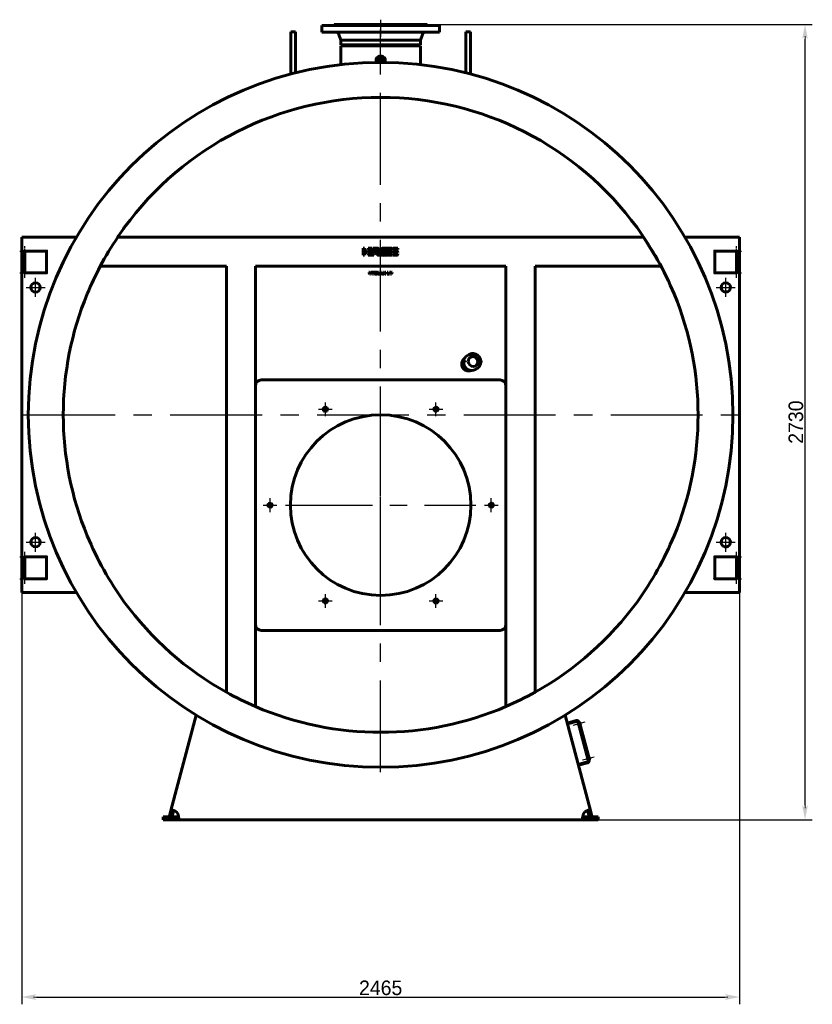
# Model space of a CAD drawing. Header units: millimetres. Extents: x 0 to 5423, y -200 to 841.
# Tile 4 of 6: x 2855 to 3127, y -200 to 138. Entities that reach past the tile are written whole.
import ezdxf

# ---------------------------------------------------------------- set-up
doc = ezdxf.new("R2010")
doc.units = ezdxf.units.MM
for name, pattern in [('CENTER_per1_scale0.019685', [1, 0.625, -0.125, 0.125, -0.125]), ('CENTER_per1_scale0.029528', [1.5, 0.9375, -0.1875, 0.1875, -0.1875]), ('CENTER_per1_scale0.163386', [8.3, 5.1875, -1.0375, 1.0375, -1.0375]), ('CENTER_per1_scale0.272441', [13.84, 8.65, -1.73, 1.73, -1.73]), ('CENTER_per1_scale0.452756', [23, 14.375, -2.875, 2.875, -2.875]), ('CENTER_per1_scale0.629921', [32, 20, -4, 4, -4]), ('CENTER_per30_scale0.992454', [50.416667, 31.510417, -6.302083, 6.302083, -6.302083]), ('CENTER_per3_scale0.679655', [34.526495, 21.579059, -4.315812, 4.315812, -4.315812]), ('CENTER_perd_scale0.938825', [47.692308, 29.807692, -5.961538, 5.961538, -5.961538])]:
    doc.linetypes.add(name, pattern=pattern)
doc.styles.add('TextStyle_1', font='T-FLEX Type A.TTF', dxfattribs={"height": 5})
doc.dimstyles.new('DIM_ST_2', dxfattribs={"dimtxt": 5, "dimasz": 5, "dimexe": 2.5, "dimexo": 0, "dimtad": 1, "dimlfac": 10, "dimrnd": 0.01, "dimdsep": 46, "dimtxsty": 'TextStyle_1', "dimblk": 'Arrow_3_C7_Status', "dimcen": 0.09, "dimclrd": 7, "dimclre": 7, "dimclrt": 7, "dimazin": 0, "dimtfac": 1, "dimtdec": 0, "dimtmove": 0, "dimatfit": 0, "dimldrblk": 'NONE', "dimfxl": 1, "dimtvp": 1, "dimtolj": 1, "dimarcsym": 0})

# ---------------------------------------------------------------- blocks, each defined once
blk = doc.blocks.new('Arrow_3_C7_Status')
at = {"color": 7, "linetype": 'Continuous', "lineweight": 0}
blk.add_line((-1, 0), (-0.8, 0), dxfattribs=at)
at = {"color": 7}
blk.add_solid([(-1, -0.2), (0, 0), (-0.8, 0), (-1, 0.2)], dxfattribs=at)
blk = doc.blocks.new('*D9')
at = {"color": 7, "lineweight": -2}
for p, q in [((-123.25, -56.1), (-123.25, -199.88)), ((123.25, -56.1), (123.25, -199.88)), ((-118.25, -197.38), (118.25, -197.38))]:
    blk.add_line(p, q, dxfattribs=at)
at = {"layer": 'Defpoints', "color": 0}
for p in [(-123.25, -56.1), (123.25, -56.1), (123.25, -197.38)]:
    blk.add_point(p, dxfattribs=at)
at = {"color": 7, "lineweight": -2, "xscale": 5, "yscale": 5, "zscale": 5}
for p, rotation in [((-123.25, -197.38), 180), ((123.25, -197.38), 360)]:
    blk.add_blockref('Arrow_3_C7_Status', p, dxfattribs=dict(at, rotation=rotation))
at = {"color": 7, "insert": (0, -194.25), "char_height": 5, "attachment_point": 5, "style": 'TextStyle_1'}
blk.add_mtext('\\A1;2465{\\H0.5x;\\S^ ;}', dxfattribs=at)
blk = doc.blocks.new('_None')
blk = doc.blocks.new('*D10')
at = {"color": 7, "lineweight": -2}
for p, q in [((16, 136.5), (148.24, 136.5)), ((145.74, -131.5), (145.74, 131.5)), ((69.65, -136.5), (148.24, -136.5))]:
    blk.add_line(p, q, dxfattribs=at)
at = {"layer": 'Defpoints', "color": 0}
for p in [(16, 136.5), (145.74, 136.5), (69.65, -136.5)]:
    blk.add_point(p, dxfattribs=at)
at = {"color": 7, "lineweight": -2, "xscale": 5, "yscale": 5, "zscale": 5}
for p, rotation in [((145.74, 136.5), 89.99999999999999), ((145.74, -136.5), 270)]:
    blk.add_blockref('Arrow_3_C7_Status', p, dxfattribs=dict(at, rotation=rotation))
at = {"color": 7, "insert": (142.61, 0), "char_height": 5, "attachment_point": 5, "rotation": 90, "style": 'TextStyle_1'}
blk.add_mtext('\\A1;2730{\\H0.5x;\\S^ ;}', dxfattribs=at)
blk = doc.blocks.new('Проекция_2')
at = {"color": 7, "linetype": 'Continuous', "lineweight": 60}
for p, q in [((0, 136.2), (-20.25, 136.2)), ((-20.25, 136.2), (-20.25, 133.9)), ((0, 136.5), (-16, 136.5)), ((-16, 136.5), (-16, 136.35)), ((0, 136.5), (16, 136.5)), ((20.25, 136.2), (0, 136.2)), ((16, 136.35), (16, 136.5)), ((20.25, 133.9), (20.25, 136.2)), ((-29.2, 134.016), (-30.8, 134.016)), ((-30.8, 128.3766), (-30.8, 134.016)), ((-29.2, 128.3766), (-29.2, 134.016)), ((0, 133.9), (-20.25, 133.9)), ((-14.3237, 133.0856), (-13.65, 131.1)), ((20.25, 133.9), (0, 133.9)), ((13.65, 131.1), (14.3237, 133.0856)), ((30.8, 134.016), (29.2, 134.016)), ((29.2, 128.3766), (29.2, 134.016)), ((30.8, 128.3766), (30.8, 134.016)), ((-13.65, 131.1), (-13.65, 129.5)), ((0, 131.1), (-13.65, 131.1)), ((0, 129.5), (-13.65, 129.5)), ((-13.65, 122.7276), (-13.65, 129.2)), ((-13.65, 129.2), (13.65, 129.2)), ((-4.445, 129.5), (-4.445, 129.2)), ((0, 131.1), (13.65, 131.1)), ((0, 129.5), (13.65, 129.5)), ((4.445, 129.2), (4.445, 129.5)), ((13.65, 129.5), (13.65, 131.1)), ((13.65, 122.7276), (13.65, 129.2)), ((-30.8, 119.5144), (-30.8, 128.3766)), ((-29.2, 119.9238), (-29.2, 128.3766)), ((29.2, 119.9238), (29.2, 128.3766)), ((30.8, 119.5144), (30.8, 128.3766)), ((-1.59, 124.2609), (-1.59, 123.4896)), ((1.59, 123.4896), (1.59, 124.2609)), ((-123.25, 63.5), (-104.4988, 63.5)), ((-123.25, 63.5), (-123.25, 61.1)), ((-123.25, 61.1), (-123.25, -56.1)), ((-90.314, 63.5), (90.2914, 63.5)), ((96.3, 53.5), (90.2914, 63.5)), ((104.4988, 63.5), (123.25, 63.5)), ((123.25, 61.1), (123.25, 63.5)), ((123.25, -56.1), (123.25, 61.1)), ((-122.25, 51.25), (-122.25, 58.75)), ((-122.25, 58.75), (-114.75, 58.75)), ((-114.75, 58.75), (-114.75, 51.25)), ((-6.0506, 59.7684), (-5.5499, 59.7667)), ((-6.0506, 57.268), (-6.0506, 59.7684)), ((-5.5499, 59.7667), (-5.5499, 58.7686)), ((-5.5499, 58.7686), (-4.5623, 58.7686)), ((-4.5623, 58.2686), (-5.5499, 58.2686)), ((-5.5499, 58.2686), (-5.5499, 57.268)), ((-4.5623, 58.7686), (-4.5623, 58.2686)), ((-4.252, 58.2686), (-4.252, 58.7679)), ((-4.252, 58.7679), (-2.3674, 58.7679)), ((-2.3687, 58.2686), (-4.252, 58.2686)), ((-4.252, 57.2684), (-4.252, 57.7677)), ((-4.252, 57.7677), (-2.3674, 57.7677)), ((-4.2519, 59.7681), (-2.9407, 59.7681)), ((-4.2519, 59.2688), (-4.2519, 59.7681)), ((-2.5253, 59.2774), (-4.2519, 59.2688)), ((-2.9407, 59.7681), (-2.5253, 59.2774)), ((-2.1776, 59.281), (-2.59, 59.7681)), ((-2.59, 59.7681), (-1.3314, 59.7681)), ((-2.3674, 58.7679), (-2.3687, 58.2686)), ((-2.3674, 57.7677), (-2.3687, 57.2684)), ((-1.2347, 59.281), (-2.1776, 59.281)), ((-1.2347, 59.2805), (-1.2347, 59.281)), ((-0.7996, 58.1129), (-1.1349, 58.509)), ((1.1565, 59.7638), (1.7198, 59.7638)), ((2.1098, 57.7651), (3.8218, 57.7651)), ((2.3001, 58.2598), (2.4891, 58.7606)), ((3.8205, 58.2598), (2.3001, 58.2598)), ((2.4891, 58.7606), (3.8218, 58.7606)), ((3.8218, 59.263), (2.6793, 59.263)), ((2.8748, 59.7637), (3.8218, 59.7637)), ((3.8218, 58.7606), (3.8205, 58.2598)), ((3.8218, 57.7651), (3.8205, 57.2644)), ((3.8218, 59.7637), (3.8218, 59.263)), ((4.0566, 57.2644), (4.0566, 57.7651)), ((4.0566, 57.7651), (5.9276, 57.7651)), ((4.0773, 58.7679), (4.7352, 58.7679)), ((5.9494, 59.263), (4.0785, 59.263)), ((4.6891, 59.7631), (5.9494, 59.7631)), ((5.2541, 58.2604), (4.6891, 58.2604)), ((4.7352, 58.7679), (4.7519, 58.767)), ((4.7519, 58.767), (5.3169, 58.767)), ((5.2648, 58.2598), (5.2541, 58.2604)), ((5.9286, 58.2598), (5.2648, 58.2598)), ((5.9494, 59.7631), (5.9494, 59.263)), ((114.75, 58.75), (122.25, 58.75)), ((114.75, 51.25), (114.75, 58.75)), ((122.25, 58.75), (122.25, 51.25)), ((-5.5499, 57.268), (-6.0506, 57.268)), ((-2.3687, 57.2684), (-4.252, 57.2684)), ((3.8205, 57.2644), (1.9373, 57.2644)), ((5.3169, 57.2644), (4.0566, 57.2644)), ((-114.75, 51.25), (-122.25, 51.25)), ((-96.3, 53.5), (-53, 53.5)), ((-53, -92.747), (-53, 53.5)), ((-43, -97.6599), (-43, 53.5)), ((-43, 53.5), (43, 53.5)), ((-3.7284, 50.8069), (-4.0187, 51.4961)), ((-4.0187, 51.4961), (-3.778, 51.4961)), ((-3.778, 51.4961), (-3.6426, 51.1603)), ((-3.4784, 50.8069), (-3.7284, 50.8069)), ((-3.6426, 51.1603), (-3.6235, 51.1097)), ((-3.6235, 51.1097), (-3.6003, 51.0425)), ((-3.6003, 51.0425), (-3.5822, 51.0978)), ((-3.5822, 51.0978), (-3.56, 51.1593)), ((-3.56, 51.1593), (-3.4257, 51.4961)), ((-3.1849, 51.4961), (-3.4784, 50.8069)), ((-3.4257, 51.4961), (-3.1849, 51.4961)), ((-3.0775, 51.4961), (-2.8554, 51.4961)), ((-3.0775, 50.8069), (-3.0775, 51.4961)), ((-2.8554, 50.8069), (-3.0775, 50.8069)), ((-2.8554, 51.4961), (-2.8554, 50.8069)), ((-2.7293, 51.3153), (-2.7293, 51.4961)), ((-2.7293, 51.4961), (-2.0205, 51.4961)), ((-2.4886, 51.3153), (-2.7293, 51.3153)), ((-2.4886, 50.8069), (-2.4886, 51.3153)), ((-2.2592, 50.8069), (-2.4886, 50.8069)), ((-2.0205, 51.3153), (-2.2592, 51.3153)), ((-2.2592, 51.3153), (-2.2592, 50.8069)), ((-2.0205, 51.4961), (-2.0205, 51.3153)), ((-0.9977, 51.4961), (-0.6898, 51.4961)), ((-0.9977, 50.8069), (-0.9977, 51.4961)), ((-0.7859, 50.8069), (-0.9977, 50.8069)), ((-0.7921, 51.2564), (-0.7869, 51.1562)), ((-0.7662, 51.1603), (-0.7921, 51.2564)), ((-0.7869, 51.1562), (-0.7859, 50.8069)), ((-0.6495, 50.8069), (-0.7662, 51.1603)), ((-0.6898, 51.4961), (-0.5834, 51.1634)), ((-0.4842, 50.8069), (-0.6495, 50.8069)), ((-0.5482, 51.1624), (-0.446, 51.4961)), ((-0.3705, 51.1603), (-0.4842, 50.8069)), ((-0.446, 51.4961), (-0.136, 51.4961)), ((-0.3426, 51.2585), (-0.3705, 51.1603)), ((-0.3488, 51.1572), (-0.3426, 51.2585)), ((-0.3488, 50.8069), (-0.3488, 51.1572)), ((-0.136, 50.8069), (-0.3488, 50.8069)), ((-0.136, 51.4961), (-0.136, 50.8069)), ((-0.0347, 50.807), (0.2917, 51.4961)), ((0.2142, 50.807), (-0.0347, 50.807)), ((0.269, 50.933), (0.2142, 50.807)), ((0.5841, 50.933), (0.269, 50.933)), ((0.2917, 51.4961), (0.5676, 51.4961)), ((0.3362, 51.0911), (0.4271, 51.3153)), ((0.518, 51.0911), (0.3362, 51.0911)), ((0.4271, 51.3153), (0.518, 51.0911)), ((0.5676, 51.4961), (0.8941, 50.807)), ((0.643, 50.807), (0.5841, 50.933)), ((0.8941, 50.807), (0.643, 50.807)), ((0.9251, 50.8069), (1.204, 51.1686)), ((1.2019, 50.8069), (0.9251, 50.8069)), ((0.9592, 51.4961), (1.2392, 51.4961)), ((1.204, 51.1686), (0.9592, 51.4961)), ((1.36, 51.027), (1.2019, 50.8069)), ((1.2392, 51.4961), (1.36, 51.307)), ((1.36, 51.307), (1.4892, 51.4961)), ((1.5243, 50.8069), (1.36, 51.027)), ((1.4892, 51.4961), (1.7671, 51.4961)), ((1.7671, 51.4961), (1.515, 51.1686)), ((1.515, 51.1686), (1.794, 50.8069)), ((1.794, 50.8069), (1.5243, 50.8069)), ((2.2517, 50.8069), (2.2517, 51.4961)), ((2.2517, 51.4961), (2.4738, 51.4961)), ((2.7962, 50.8069), (2.2517, 50.8069)), ((2.4738, 51.4961), (2.4738, 50.9774)), ((2.4738, 50.9774), (2.7962, 50.9774)), ((2.7962, 50.9774), (2.7962, 50.8069)), ((2.9966, 50.8069), (2.8292, 51.4961)), ((2.8292, 51.4961), (3.0679, 51.4961)), ((3.2642, 50.8069), (2.9966, 50.8069)), ((3.0679, 51.4961), (3.1289, 51.1686)), ((3.1289, 51.1686), (3.1402, 51.1024)), ((3.1402, 51.1024), (3.1485, 51.0435)), ((3.1485, 51.0435), (3.1567, 51.0931)), ((3.1567, 51.0931), (3.1671, 51.1458)), ((3.1671, 51.1458), (3.2508, 51.4961)), ((3.2508, 51.4961), (3.5028, 51.4961)), ((3.3448, 51.1148), (3.2642, 50.8069)), ((3.3727, 51.2678), (3.3629, 51.1908)), ((3.3845, 51.1913), (3.3727, 51.2678)), ((3.4812, 50.8069), (3.4026, 51.1169)), ((3.7467, 50.8069), (3.4812, 50.8069)), ((3.5028, 51.4961), (3.5452, 51.3008)), ((3.5969, 51.0466), (3.6093, 51.1324)), ((3.6093, 51.1324), (3.6764, 51.4961)), ((3.6764, 51.4961), (3.913, 51.4961)), ((3.913, 51.4961), (3.7467, 50.8069)), ((43, -97.6599), (43, 53.5)), ((53.028, -92.7315), (53.028, 53.5)), ((53.028, 53.5), (96.3, 53.5)), ((122.25, 51.25), (114.75, 51.25)), ((28.8844, 20.9679), (28.35, 20.6593)), ((28.434, 20.3282), (28.3855, 20.3254)), ((28.9721, 20.9753), (28.9089, 20.9746)), ((28.9199, 20.634), (28.975, 20.6406)), ((29.0065, 20.9325), (29.0071, 20.817)), ((29.0071, 20.817), (29.0125, 20.7014)), ((29.0401, 20.8219), (29.0454, 20.7074)), ((30.3374, 23.1908), (29.7771, 22.8672)), ((34.3948, 20.5664), (34.4887, 20.6206)), ((34.4062, 20.9134), (34.4116, 20.7979)), ((34.4585, 20.955), (34.4099, 20.956)), ((34.462, 20.6144), (34.4198, 20.6213)), ((32.5271, 18.1041), (33.0874, 18.4276)), ((-41, 14.5), (41, 14.5)), ((-122.25, -46.25), (-114.75, -46.25)), ((-122.25, -53.75), (-122.25, -46.25)), ((-114.75, -46.25), (-114.75, -53.75)), ((114.75, -46.25), (122.25, -46.25)), ((114.75, -53.75), (114.75, -46.25)), ((122.25, -46.25), (122.25, -53.75)), ((-114.75, -53.75), (-122.25, -53.75)), ((122.25, -53.75), (114.75, -53.75)), ((-123.25, -56.1), (-123.25, -58.5)), ((123.25, -58.5), (123.25, -56.1)), ((-104.4988, -58.5), (-123.25, -58.5)), ((123.25, -58.5), (104.4988, -58.5)), ((41, -71.5), (-41, -71.5)), ((-72.0831, -133.3355), (-63.315, -100.6126)), ((63.315, -100.6126), (72.0831, -133.3355)), ((67.1302, -102.4871), (64.0392, -103.3153)), ((67.2078, -102.7769), (64.1168, -103.6051)), ((67.9082, -103.4588), (67.6184, -103.5365)), ((67.6184, -103.5365), (67.7012, -103.8456)), ((67.991, -103.7679), (67.7012, -103.8456)), ((71.2884, -116.0738), (67.8202, -103.1304)), ((68.1358, -103.1494), (68.11, -103.0528)), ((68.1358, -103.1494), (68.329, -103.0976)), ((71.7454, -115.8478), (68.329, -103.0976)), ((68.3774, -103.1623), (68.3484, -103.1701)), ((68.4509, -103.2047), (68.5881, -103.7167)), ((68.5456, -103.7901), (68.5167, -103.7979)), ((67.8438, -117.5144), (70.9348, -116.6862)), ((67.9215, -117.8042), (71.0124, -116.976)), ((71.1175, -115.4363), (70.8278, -115.514)), ((70.8278, -115.514), (70.9106, -115.8231)), ((71.2004, -115.7454), (70.9106, -115.8231)), ((71.7454, -115.8478), (71.5522, -115.8996)), ((71.5781, -115.9962), (71.5522, -115.8996)), ((71.5868, -115.1398), (71.5578, -115.1475)), ((71.6603, -115.1822), (71.7974, -115.6941)), ((71.755, -115.7676), (71.726, -115.7754)), ((-72.5678, -135.1446), (-72.0831, -133.3355)), ((-71.6019, -135.4034), (-72.5678, -135.1446)), ((-71.1172, -133.5943), (-72.0831, -133.3355)), ((-71.6019, -135.4034), (-71.1172, -133.5943)), ((71.1172, -133.5943), (72.0831, -133.3355)), ((71.1172, -133.5943), (71.6019, -135.4034)), ((71.6019, -135.4034), (72.5678, -135.1446)), ((72.0831, -133.3355), (72.5678, -135.1446)), ((-74.65, -136.5), (-74.65, -135.5)), ((-74.65, -135.5), (-71.5278, -135.5)), ((-74.65, -136.5), (-71.5278, -136.5)), ((-71.5278, -135.5), (-69.6549, -135.5)), ((-71.5278, -135.5), (-71.5278, -136.5)), ((-71.5278, -136.5), (-69.6549, -136.5)), ((-69.6549, -135.5), (-69.6549, -136.5)), ((69.6549, -136.5), (-69.6549, -136.5)), ((69.6549, -135.5), (71.5278, -135.5)), ((69.6549, -135.5), (69.6549, -136.5)), ((69.6549, -136.5), (71.5278, -136.5)), ((71.5278, -135.5), (71.5278, -136.5)), ((74.65, -135.5), (71.5278, -135.5)), ((74.65, -136.5), (71.5278, -136.5)), ((74.65, -135.5), (74.65, -136.5))]:
    blk.add_line(p, q, dxfattribs=at)
at = {"color": 7, "linetype": 'CENTER_per1_scale0.029528', "lineweight": 25}
blk.add_line((0, 138.1667), (0, 134.6833), dxfattribs=at)
at = {"color": 7, "linetype": 'CENTER_per1_scale0.452756', "lineweight": 25}
blk.add_line((0, 137.8667), (0, 132.2333), dxfattribs=at)
at = {"color": 7, "linetype": 'CENTER_per3_scale0.679655', "lineweight": 25}
blk.add_line((0, 121.0609), (0, 134.7522), dxfattribs=at)
at = {"color": 7, "linetype": 'CENTER_per30_scale0.992454', "lineweight": 25}
for p, q in [((0, -120.1667), (0, 125.1667)), ((-122.6667, 2.5), (122.6667, 2.5))]:
    blk.add_line(p, q, dxfattribs=at)
at = {"color": 7, "linetype": 'CENTER_per1_scale0.019685', "lineweight": 25}
for p, q in [((-123.9667, 58.75), (-120.5333, 58.75)), ((-122.25, 57.0333), (-122.25, 60.4667)), ((120.5333, 58.75), (123.9667, 58.75)), ((122.25, 57.0333), (122.25, 60.4667)), ((-123.9667, 51.25), (-120.5333, 51.25)), ((-122.25, 49.5333), (-122.25, 52.9667)), ((120.5333, 51.25), (123.9667, 51.25)), ((122.25, 49.5333), (122.25, 52.9667)), ((-123.9667, -46.25), (-120.5333, -46.25)), ((-122.25, -47.9667), (-122.25, -44.5333)), ((120.5333, -46.25), (123.9667, -46.25)), ((122.25, -47.9667), (122.25, -44.5333)), ((-123.9667, -53.75), (-120.5333, -53.75)), ((-122.25, -55.4667), (-122.25, -52.0333)), ((120.5333, -53.75), (123.9667, -53.75)), ((122.25, -55.4667), (122.25, -52.0333))]:
    blk.add_line(p, q, dxfattribs=at)
at = {"color": 7, "linetype": 'CENTER_per1_scale0.629921', "lineweight": 25}
for p, q in [((-118.5, 42.9833), (-118.5, 49.5167)), ((118.5, 42.9833), (118.5, 49.5167)), ((-121.7667, 46.25), (-115.2333, 46.25)), ((115.2333, 46.25), (121.7667, 46.25)), ((-118.5, -44.5167), (-118.5, -37.9833)), ((118.5, -44.5167), (118.5, -37.9833)), ((-121.7667, -41.25), (-115.2333, -41.25)), ((115.2333, -41.25), (121.7667, -41.25))]:
    blk.add_line(p, q, dxfattribs=at)
at = {"color": 7, "linetype": 'CENTER_per1_scale0.272441', "lineweight": 25}
for p, q in [((-19, 2.0503), (-19, 6.7676)), ((19, 2.0503), (19, 6.7676)), ((-21.3587, 4.409), (-16.6413, 4.409)), ((16.6413, 4.409), (21.3587, 4.409)), ((-38, -30.8587), (-38, -26.1413)), ((38, -30.8587), (38, -26.1413)), ((-40.3587, -28.5), (-35.6413, -28.5)), ((35.6413, -28.5), (40.3587, -28.5)), ((-19, -63.7676), (-19, -59.0503)), ((19, -63.7676), (19, -59.0503)), ((-21.3587, -61.409), (-16.6413, -61.409)), ((16.6413, -61.409), (21.3587, -61.409))]:
    blk.add_line(p, q, dxfattribs=at)
at = {"color": 7, "linetype": 'CENTER_perd_scale0.938825', "lineweight": 25}
for p, q in [((0, -61.1667), (0, 4.1667)), ((-32.6667, -28.5), (32.6667, -28.5))]:
    blk.add_line(p, q, dxfattribs=at)
at = {"color": 7, "linetype": 'CENTER_per1_scale0.163386', "lineweight": 25}
for p, q in [((70.0714, -103.0449), (66.0499, -104.1224)), ((73.2808, -115.0223), (69.2593, -116.0999))]:
    blk.add_line(p, q, dxfattribs=at)
at = {"color": 7, "lineweight": 60, "flags": 128}
for points in [[(-1.8511, 58.3654), (-1.8634, 58.3771), (-1.8736, 58.3905), (-1.8791, 58.4055), (-1.8793, 58.4137), (-1.8774, 58.4224)], [(-1.8774, 58.4224), (-1.8723, 58.4325), (-1.8658, 58.439), (-1.858, 58.4427), (-1.8494, 58.4443), (-1.8307, 58.4436), (-1.8125, 58.4424)], [(-1.3314, 59.7681), (-1.2541, 59.7664), (-1.1803, 59.7613), (-1.1098, 59.7528), (-1.0427, 59.7413), (-0.9789, 59.7266), (-0.9184, 59.709), (-0.8612, 59.6886), (-0.8074, 59.6655), (-0.7407, 59.6306), (-0.6798, 59.5913), (-0.6247, 59.5479), (-0.5754, 59.5006), (-0.5317, 59.4497), (-0.4938, 59.3955), (-0.4615, 59.3382), (-0.4348, 59.2782), (-0.4137, 59.2155), (-0.3982, 59.1506), (-0.3881, 59.0837), (-0.3836, 59.0151), (-0.3846, 58.9449), (-0.3909, 58.8735), (-0.4027, 58.8012), (-0.4198, 58.7282), (-0.4422, 58.6547), (-0.47, 58.581)], [(-1.3267, 58.4433), (-1.3023, 58.4448), (-1.2795, 58.4433), (-1.2584, 58.4389), (-1.2389, 58.4314), (-1.221, 58.4205), (-1.2046, 58.4063), (-1.1897, 58.3884), (-1.1764, 58.3669)], [(-1.1349, 58.509), (-1.1142, 58.5353), (-1.0905, 58.5662), (-1.0649, 58.6008), (-1.0383, 58.6383), (-1.0117, 58.678), (-0.9859, 58.719), (-0.9644, 58.7563), (-0.945, 58.7933), (-0.9285, 58.8295), (-0.9157, 58.8643), (-0.9071, 58.897), (-0.9038, 58.9222), (-0.9043, 58.9453)], [(-0.1342, 57.3156), (-0.1525, 57.337), (-0.1749, 57.3624), (-0.2005, 57.3911), (-0.2287, 57.4225), (-0.2586, 57.456), (-0.2895, 57.4909), (-0.3207, 57.5267), (-0.3513, 57.5628), (-0.3806, 57.5984), (-0.4078, 57.6329), (-0.4322, 57.6658), (-0.4531, 57.6964), (-0.4696, 57.7242), (-0.481, 57.7483), (-0.4845, 57.7589), (-0.4865, 57.7683), (-0.4868, 57.7766), (-0.4854, 57.7836)], [(0.0541, 59.183), (0.093, 59.2648), (0.1367, 59.3405), (0.1851, 59.4102), (0.2382, 59.4739), (0.2959, 59.5315), (0.3583, 59.583), (0.4253, 59.6283), (0.4969, 59.6675), (0.5731, 59.7005), (0.6539, 59.7272), (0.7392, 59.7477), (0.8291, 59.7618)], [(0.8291, 59.7618), (0.858, 59.7642), (0.88, 59.7635), (0.8957, 59.7593), (0.9013, 59.7558), (0.9054, 59.7513), (0.9083, 59.7458), (0.9098, 59.7392), (0.9092, 59.7228), (0.904, 59.7017), (0.8948, 59.6756)], [(1.0947, 59.7283), (1.0991, 59.7383), (1.1048, 59.7464), (1.1117, 59.7526), (1.1196, 59.7572), (1.1374, 59.7624), (1.1565, 59.7638)], [(1.7198, 59.7638), (1.7354, 59.7628), (1.7467, 59.7599), (1.7543, 59.7551), (1.7568, 59.7521), (1.7585, 59.7486), (1.7598, 59.7404), (1.7586, 59.7307), (1.7555, 59.7194), (1.7508, 59.7067)], [(1.9367, 59.7238), (1.9411, 59.7341), (1.947, 59.7425), (1.9542, 59.7494), (1.9623, 59.7548), (1.9806, 59.7615), (1.9999, 59.7638)], [(2.5601, 59.7638), (2.5758, 59.7627), (2.5873, 59.7594), (2.5952, 59.7539), (2.5978, 59.7505), (2.5997, 59.7466), (2.6013, 59.7375), (2.6004, 59.727), (2.5928, 59.7022)], [(4.6891, 58.2604), (4.6261, 58.2624), (4.5664, 58.2684), (4.51, 58.2784), (4.4569, 58.2923), (4.4071, 58.3103), (4.3606, 58.3322), (4.3173, 58.358), (4.2774, 58.3878), (4.2408, 58.4216), (4.2075, 58.4593), (4.1775, 58.5009), (4.1508, 58.5465), (4.1274, 58.596), (4.1074, 58.6494), (4.0907, 58.7067), (4.0773, 58.7679)], [(4.0785, 59.263), (4.0921, 59.3233), (4.1091, 59.3798), (4.1293, 59.4324), (4.1528, 59.4812), (4.1796, 59.5261), (4.2096, 59.5671), (4.2429, 59.6043), (4.2795, 59.6375), (4.3193, 59.6669), (4.3624, 59.6924), (4.4088, 59.714), (4.4584, 59.7316), (4.5112, 59.7454), (4.5673, 59.7552), (4.6266, 59.7611), (4.6891, 59.7631)], [(5.3169, 58.767), (5.3798, 58.765), (5.4395, 58.759), (5.4959, 58.7491), (5.549, 58.7351), (5.5988, 58.7172), (5.6453, 58.6953), (5.6885, 58.6695), (5.7285, 58.6397), (5.7651, 58.6059), (5.7984, 58.5682), (5.8284, 58.5266), (5.8551, 58.4811), (5.8784, 58.4316), (5.8985, 58.3783), (5.9152, 58.321), (5.9286, 58.2598)], [(5.9276, 57.7651), (5.9139, 57.7047), (5.897, 57.6481), (5.8768, 57.5954), (5.8533, 57.5466), (5.8266, 57.5017), (5.7965, 57.4606), (5.7632, 57.4234), (5.7266, 57.3901), (5.6868, 57.3607), (5.6437, 57.3351), (5.5973, 57.3135), (5.5477, 57.2959), (5.4949, 57.2821), (5.4388, 57.2723), (5.3794, 57.2663), (5.3169, 57.2644)], [(-0.8147, 57.269), (-0.8404, 57.269), (-0.8636, 57.2716), (-0.8846, 57.2767), (-0.9125, 57.2886), (-0.9373, 57.3051), (-0.9599, 57.3255), (-0.9816, 57.3495), (-1.0035, 57.3763), (-1.0265, 57.4054)], [(-0.0053, 57.3465), (-0.0185, 57.3181), (-0.032, 57.2963), (-0.0461, 57.2814), (-0.0611, 57.2734), (-0.069, 57.2722), (-0.0772, 57.2727), (-0.0946, 57.2794), (-0.107, 57.288), (-0.1202, 57.3), (-0.1342, 57.3156)], [(0.25, 57.2693), (0.2278, 57.2701), (0.2105, 57.2733), (0.1978, 57.279), (0.1932, 57.2829), (0.1896, 57.2875), (0.1855, 57.2987), (0.1853, 57.3128), (0.1888, 57.33), (0.1957, 57.3503)], [(0.8558, 57.3927), (0.8422, 57.3629), (0.8276, 57.3377), (0.8121, 57.3169), (0.7955, 57.3002), (0.778, 57.2875), (0.7594, 57.2784), (0.7397, 57.2729), (0.719, 57.2705)], [(1.092, 57.2648), (1.0698, 57.2662), (1.0525, 57.2697), (1.0399, 57.2755), (1.0352, 57.2793), (1.0316, 57.2838), (1.029, 57.2889), (1.0275, 57.2948), (1.0273, 57.3086), (1.0308, 57.3256), (1.0377, 57.3459)], [(1.6978, 57.3882), (1.6842, 57.3584), (1.6696, 57.3332), (1.6541, 57.3124), (1.6375, 57.2958), (1.62, 57.283), (1.6014, 57.274), (1.5817, 57.2684), (1.561, 57.266)], [(-1.9461, 51.1593), (-1.9449, 51.206), (-1.9412, 51.2487), (-1.9351, 51.2872), (-1.9265, 51.3216), (-1.9155, 51.3519), (-1.902, 51.3781), (-1.886, 51.4001), (-1.8676, 51.4181)], [(-1.8464, 50.8788), (-1.8698, 50.9031), (-1.8901, 50.9306), (-1.9072, 50.9611), (-1.9212, 50.9946), (-1.9351, 51.0441), (-1.9434, 51.099), (-1.9461, 51.1593)], [(-1.8676, 51.4181), (-1.8289, 51.447), (-1.7912, 51.4701), (-1.7545, 51.4875), (-1.7188, 51.4992)], [(-1.5401, 50.7873), (-1.606, 50.7899), (-1.666, 50.7975), (-1.72, 50.8102), (-1.7566, 50.823), (-1.7899, 50.8387), (-1.8199, 50.8573), (-1.8464, 50.8788)], [(-1.7157, 51.1675), (-1.7131, 51.209), (-1.7053, 51.2444), (-1.6922, 51.2738), (-1.6739, 51.2972)], [(-1.6755, 51.0141), (-1.6849, 51.0266), (-1.6931, 51.0409), (-1.7, 51.0572), (-1.7057, 51.0754), (-1.7113, 51.1027), (-1.7146, 51.1334), (-1.7157, 51.1675)], [(-1.5401, 50.9681), (-1.5703, 50.9694), (-1.5974, 50.9732), (-1.6215, 50.9796), (-1.6375, 50.9861), (-1.6519, 50.994), (-1.6645, 51.0033), (-1.6755, 51.0141)], [(-1.6739, 51.2972), (-1.6627, 51.3067), (-1.6498, 51.315), (-1.6355, 51.3221), (-1.6195, 51.3278), (-1.5958, 51.3335), (-1.5694, 51.3369), (-1.5401, 51.338)], [(-1.5401, 51.338), (-1.4977, 51.3354), (-1.4614, 51.3278), (-1.4313, 51.315), (-1.4073, 51.2972)], [(-1.4068, 51.0146), (-1.4179, 51.0037), (-1.4306, 50.9943), (-1.4449, 50.9863), (-1.4608, 50.9797), (-1.4844, 50.9733), (-1.5109, 50.9694), (-1.5401, 50.9681)], [(-1.2348, 50.8788), (-1.2614, 50.8573), (-1.2913, 50.8387), (-1.3245, 50.823), (-1.361, 50.8102), (-1.4148, 50.7975), (-1.4745, 50.7899), (-1.5401, 50.7873)], [(-1.4073, 51.2972), (-1.389, 51.2738), (-1.376, 51.2444), (-1.3681, 51.209), (-1.3655, 51.1675)], [(-1.3655, 51.1675), (-1.3667, 51.1337), (-1.3701, 51.1032), (-1.3758, 51.0761), (-1.3816, 51.0579), (-1.3887, 51.0416), (-1.3971, 51.0272), (-1.4068, 51.0146)], [(-1.2446, 51.4434), (-1.2189, 51.4195), (-1.1967, 51.3923), (-1.1779, 51.3616), (-1.1625, 51.3277), (-1.1505, 51.2904), (-1.1419, 51.2497), (-1.1368, 51.2056), (-1.1351, 51.1583)], [(-1.1351, 51.1583), (-1.1378, 51.0983), (-1.1462, 51.0436), (-1.16, 50.9944), (-1.174, 50.9609), (-1.1912, 50.9305), (-1.2114, 50.9031), (-1.2348, 50.8788)], [(28.8235, 21.9045), (28.8207, 21.9025), (28.7296, 21.8291), (28.6406, 21.7505), (28.5542, 21.6667), (28.4709, 21.578), (28.3912, 21.4845), (28.3153, 21.3862), (28.2438, 21.2836), (28.177, 21.1769), (28.1154, 21.0665), (28.0592, 20.9526), (28.0087, 20.8358), (27.9642, 20.7164), (27.926, 20.5949), (27.8942, 20.4719), (27.8688, 20.3477), (27.85, 20.223), (27.8378, 20.0981), (27.8322, 19.9737), (27.833, 19.8502), (27.84, 19.7279), (27.8532, 19.6075), (27.8723, 19.4893), (27.897, 19.3736), (27.927, 19.2609), (27.9621, 19.1513), (28.0018, 19.0453), (28.0459, 18.9429), (28.094, 18.8444), (28.1457, 18.7499), (28.2016, 18.6579), (28.2629, 18.567), (28.3295, 18.4777), (28.4015, 18.3902), (28.4789, 18.3051), (28.5615, 18.2227), (28.6493, 18.1435), (28.7422, 18.0678), (28.8399, 17.9962), (28.9421, 17.929), (29.0488, 17.8665), (29.1594, 17.8092), (29.2736, 17.7574), (29.391, 17.7112), (29.5112, 17.6711), (29.6337, 17.6372), (29.758, 17.6096), (29.8836, 17.5884), (30.01, 17.5736), (30.1367, 17.5654), (30.2632, 17.5636), (30.389, 17.568), (30.5136, 17.5787), (30.6366, 17.5952), (30.7575, 17.6175), (30.876, 17.6453), (30.9917, 17.6782), (31.1042, 17.716), (31.2134, 17.7583), (31.2168, 17.7598)], [(28.334, 20.3676), (28.3272, 20.3803), (28.317, 20.4086), (28.3086, 20.443), (28.3024, 20.4828), (28.2987, 20.5286), (28.298, 20.579), (28.3004, 20.6331), (28.3062, 20.6899), (28.3155, 20.7491), (28.328, 20.8097), (28.3436, 20.8697), (28.362, 20.9299), (28.3831, 20.989), (28.4065, 21.0467), (28.4317, 21.1025), (28.4582, 21.1554), (28.4862, 21.2062), (28.5145, 21.2533), (28.5424, 21.2958), (28.5696, 21.3339), (28.5891, 21.3587)], [(28.9011, 20.6881), (28.9037, 20.6695), (28.9058, 20.6602), (28.9084, 20.6516), (28.9112, 20.6445), (28.9143, 20.6391), (28.9199, 20.634)], [(33.417, 20.8124), (33.4114, 20.9109), (33.4001, 21.0106), (33.3829, 21.1111), (33.3597, 21.2118), (33.3303, 21.3121), (33.2948, 21.4116), (33.2532, 21.5096), (33.2056, 21.6056), (33.1522, 21.6989), (33.0933, 21.789), (33.0291, 21.8754), (32.96, 21.9576), (32.8866, 22.0352), (32.8092, 22.1078), (32.7283, 22.1751), (32.6445, 22.2369), (32.5584, 22.293), (32.4704, 22.3432), (32.3812, 22.3877), (32.2912, 22.4263), (32.1993, 22.4597), (32.1044, 22.4882), (32.0067, 22.5114), (31.9068, 22.529), (31.8051, 22.5406), (31.7021, 22.5461), (31.5984, 22.5452), (31.4945, 22.5378), (31.3911, 22.5239), (31.2886, 22.5034), (31.1878, 22.4765), (31.0892, 22.4434), (30.9932, 22.4043), (30.9005, 22.3595), (30.8408, 22.3259)], [(33.143, 18.4607), (33.1454, 18.4621), (33.2032, 18.4986), (33.26, 18.5366), (33.3158, 18.576), (33.3705, 18.617), (33.4242, 18.6593), (33.4767, 18.7031), (33.5281, 18.7483), (33.5782, 18.7948), (33.6272, 18.8426), (33.6749, 18.8918), (33.7213, 18.9422), (33.7664, 18.9938), (33.8101, 19.0466), (33.8525, 19.1006), (33.8934, 19.1557), (33.933, 19.2118), (33.971, 19.2691), (34.0076, 19.3273), (34.0427, 19.3865), (34.0762, 19.4467), (34.1082, 19.5077), (34.1387, 19.5696), (34.1675, 19.6324), (34.1947, 19.6959), (34.2203, 19.7601), (34.2443, 19.825), (34.2666, 19.8906), (34.2872, 19.9568), (34.3061, 20.0235), (34.3233, 20.0908), (34.3388, 20.1585), (34.3526, 20.2267), (34.3646, 20.2952), (34.3749, 20.3641), (34.3834, 20.4333), (34.3902, 20.5027), (34.3952, 20.5724), (34.3985, 20.6422), (34.4, 20.7121), (34.3997, 20.7821), (34.3977, 20.8521), (34.3939, 20.922), (34.3883, 20.9919), (34.381, 21.0617), (34.3719, 21.1313), (34.361, 21.2008), (34.3485, 21.2699), (34.3342, 21.3388), (34.3181, 21.4073), (34.3004, 21.4754), (34.2809, 21.543), (34.2597, 21.6102), (34.2369, 21.6769), (34.2124, 21.743), (34.1863, 21.8085), (34.1585, 21.8733), (34.1292, 21.9375), (34.0982, 22.0008), (34.0657, 22.0634), (34.0316, 22.1252), (33.996, 22.1861), (33.9588, 22.2462), (33.9202, 22.3052), (33.8802, 22.3633), (33.8387, 22.4203), (33.7958, 22.4763), (33.7516, 22.5312), (33.706, 22.585), (33.6591, 22.6376), (33.6109, 22.689), (33.5615, 22.7391), (33.5108, 22.788), (33.459, 22.8356), (33.406, 22.8819), (33.3519, 22.9267), (33.2967, 22.9702), (33.2405, 23.0123), (33.1833, 23.0529), (33.1251, 23.092), (33.066, 23.1297), (33.006, 23.1658), (32.9451, 23.2003), (32.8835, 23.2333), (32.821, 23.2647), (32.7578, 23.2944), (32.694, 23.3226), (32.6295, 23.349), (32.5644, 23.3738), (32.4987, 23.3969), (32.4326, 23.4183), (32.3659, 23.438), (32.2988, 23.456), (32.2314, 23.4722), (32.1636, 23.4867), (32.0955, 23.4994), (32.0272, 23.5103), (31.9586, 23.5195), (31.8899, 23.5269), (31.8211, 23.5324), (31.7522, 23.5362), (31.6833, 23.5382), (31.6501, 23.5386)], [(34.4098, 20.956), (34.3974, 20.9581), (34.3907, 20.9613)], [(34.4146, 20.6463), (34.4035, 20.6427), (34.3984, 20.639)], [(34.4122, 20.6823), (34.4046, 20.6837), (34.3994, 20.6851)], [(34.4099, 20.9558), (34.4097, 20.9559)], [(-70.1512, -133.8531), (-70.1512, -133.8531), (-70.1513, -133.8531), (-70.1516, -133.8529), (-70.1526, -133.8521), (-70.1567, -133.849), (-70.1731, -133.8368), (-70.2395, -133.7889), (-70.3069, -133.7424), (-70.3749, -133.6973), (-70.4439, -133.6535), (-70.5133, -133.6112), (-70.6013, -133.5601), (-70.6894, -133.5115), (-70.7771, -133.4657), (-70.8666, -133.4215), (-70.9551, -133.3803), (-71.0421, -133.3422), (-71.1243, -133.3085), (-71.2046, -133.2779), (-71.2825, -133.2504), (-71.3602, -133.2254), (-71.435, -133.2038), (-71.5066, -133.1857), (-71.5713, -133.1719), (-71.6327, -133.1613), (-71.6907, -133.1541), (-71.7465, -133.1502), (-71.7984, -133.1499), (-71.8463, -133.1533), (-71.8889, -133.1601), (-71.9275, -133.1705), (-71.9621, -133.1845), (-71.9933, -133.2026), (-72.0203, -133.2244), (-72.043, -133.2501), (-72.0556, -133.269), (-72.0665, -133.2894), (-72.0756, -133.3116), (-72.0831, -133.3355)], [(-70.9505, -133.3826), (-70.9703, -133.3896), (-70.9985, -133.4048), (-71.0239, -133.424), (-71.047, -133.4476), (-71.0672, -133.475), (-71.0823, -133.5012), (-71.0955, -133.5297), (-71.1071, -133.5608), (-71.1172, -133.5943)], [(-69.6549, -136.5), (-69.6163, -136.4975), (-69.5806, -136.4898), (-69.5476, -136.477), (-69.5165, -136.4582), (-69.4882, -136.4336), (-69.4628, -136.4034), (-69.441, -136.3687), (-69.4217, -136.3286), (-69.4051, -136.2833), (-69.3907, -136.2312), (-69.3791, -136.1737), (-69.3702, -136.1111), (-69.3644, -136.0483), (-69.361, -135.9814), (-69.3599, -135.9107), (-69.3613, -135.8339), (-69.3652, -135.7534), (-69.3716, -135.6696), (-69.3801, -135.5864), (-69.3909, -135.5006), (-69.404, -135.4125), (-69.4199, -135.3199), (-69.4383, -135.2254), (-69.4592, -135.1296), (-69.4841, -135.027), (-69.5118, -134.9235), (-69.5423, -134.8197), (-69.5767, -134.7126), (-69.6142, -134.6058), (-69.6549, -134.5)], [(69.6549, -134.5), (69.6163, -134.6002), (69.5806, -134.7012), (69.5476, -134.8026), (69.5165, -134.9069), (69.4882, -135.011), (69.4628, -135.1142), (69.441, -135.2128), (69.4217, -135.3101), (69.4051, -135.4054), (69.3907, -135.5014), (69.3791, -135.5948), (69.3702, -135.6851), (69.3644, -135.7659), (69.361, -135.8436), (69.3599, -135.9177), (69.3613, -135.9902), (69.3652, -136.0585), (69.3716, -136.1223), (69.3801, -136.1792), (69.3909, -136.2317), (69.404, -136.2797), (69.4199, -136.3242), (69.4383, -136.3638), (69.4592, -136.3983), (69.4841, -136.4293), (69.5118, -136.4546), (69.5423, -136.4743), (69.5767, -136.4887), (69.6142, -136.4972), (69.6549, -136.5)], [(72.0831, -133.3355), (72.0707, -133.2989), (72.054, -133.2663), (72.0331, -133.2378), (72.0068, -133.2126), (71.9758, -133.1917), (71.94, -133.175), (71.9008, -133.1629), (71.8572, -133.1547), (71.8092, -133.1503), (71.7551, -133.1499), (71.6965, -133.1536), (71.6337, -133.1612), (71.5716, -133.1718), (71.5061, -133.1858), (71.4375, -133.2031), (71.3637, -133.2243), (71.287, -133.2489), (71.2077, -133.2768), (71.1295, -133.3065), (71.0494, -133.3392), (70.9677, -133.3746), (70.8824, -133.414), (70.7959, -133.4562), (70.7087, -133.5012), (70.6161, -133.5518), (70.5233, -133.6053), (70.4309, -133.6616), (70.3364, -133.7226), (70.243, -133.7865), (70.1512, -133.8531)], [(71.1172, -133.5943), (71.1029, -133.5488), (71.0855, -133.5076), (71.064, -133.4702), (71.0385, -133.4381), (71.0093, -133.4123), (70.976, -133.3922), (70.951, -133.3822)], [(-69.6549, -135.5), (-69.6073, -135.498), (-69.5629, -135.4919), (-69.5213, -135.4808), (-69.4836, -135.4644), (-69.4511, -135.443), (-69.4231, -135.416), (-69.407, -135.3945)], [(69.4071, -135.3941), (69.4234, -135.4163), (69.4457, -135.4385), (69.4716, -135.4575), (69.5005, -135.4727), (69.5345, -135.485), (69.5713, -135.4934), (69.6118, -135.4984), (69.6549, -135.5)]]:
    blk.add_lwpolyline(points, dxfattribs=at)
at = {"color": 7, "linetype": 'Continuous', "lineweight": 60}
for centre, radius in [((0, 2.5), 121), ((-118.5, 46.25), 1.6), ((-118.5, -41.25), 1.6), ((19, -61.409), 0.692)]:
    blk.add_circle(centre, radius, dxfattribs=at)
for centre, radius, start, end in [((-16.15, 136.35), 0.15, 270, 0), ((16.15, 136.35), 0.15, 179.999992, 270), ((-15.46, 132.7), 1.2, 18.74134, 90), ((15.46, 132.7), 1.2, 90, 161.25866), ((0, 2.5), 109, 36.127066, 143.872934), ((3.8125, 0.3638), 113.34, 144.136997, 146.147909), ((-3.8125, 0.3638), 113.34, 22.661408, 35.863003), ((3.8125, 0.3638), 113.34, 146.147909, 152.042221), ((-122.25, 58.75), 0.05, 0.000019, 179.999936), ((-122.25, 58.75), 0.05, 179.999936, 270), ((-114.75, 58.75), 0.05, 270, 179.999981), ((-26.2592, 36.5658), 32.7258, 39.55323, 41.768901), ((-1.4162, -26.0307), 84.474, 89.939282, 90.268767), ((-1.2406, 58.9459), 0.3346, 16.136601, 88.979939), ((-17.8227, 43.8287), 22.1011, 37.511875, 41.132571), ((-1.4759, 58.9024), 0.5732, 4.291385, 13.778046), ((-1.7677, 59.1448), 1.4149, 313.174248, 336.51951), ((72.1077, 30.6041), 77.5144, 158.365009, 159.473658), ((-106.692, 99.9137), 114.8652, 338.248359, 339.493897), ((-183.4156, 128.1239), 196.7791, 338.920678, 339.660888), ((4785.2879, -1791.6943), 5129.3189, 158.8417688, 158.8694827), ((-259.7571, 157.4721), 279.355, 338.996839, 339.397698), ((4766.5548, -1784.1279), 5108.3308, 158.8417128, 158.8695406), ((-12.7289, 64.8635), 15.5402, 338.519305, 340.686573), ((12.7028, 53.8341), 11.2988, 159.640342, 162.32636), ((2.28, -54.3149), 114.079, 89.859309, 90.140691), ((41.9701, 44.2133), 42.0744, 158.309498, 159.041504), ((114.75, 58.75), 0.05, 0.000019, 270), ((122.25, 58.75), 0.05, 0.000047, 179.999981), ((122.25, 58.75), 0.05, 270, 0.000047), ((-0.5907, 104.6739), 47.4055, 269.729293, 270.270711), ((-0.3668, 57.4387), 0.1697, 270.0192, 296.190848), ((0.4308, 78.2574), 20.9889, 269.50648, 270.786649), ((1.3047, 65.788), 8.5258, 268.570475, 271.722568), ((-122.25, 51.25), 0.05, 90, 179.999936), ((-122.25, 51.25), 0.05, 179.999936, 0.000019), ((-114.75, 51.25), 0.05, 179.999981, 90), ((3.8125, 0.3638), 113.34, 152.042221, 157.338592), ((-1.5548, 50.7486), 0.7683, 88.900115, 102.326237), ((-1.5231, 50.7505), 0.7664, 77.816628, 91.268546), ((-1.4332, 51.2012), 0.307, 52.083203, 76.460476), ((-1.4159, 50.9499), 0.8595, 7.989823, 14.381898), ((0.2647, 50.9698), 0.8355, 166.670952, 173.151921), ((2.2395, 51.4183), 1.1462, 344.646027, 348.549764), ((4.4639, 51.4146), 1.1022, 191.687844, 195.667233), ((-278.7128, -12.591), 289.3989, 12.7262, 12.754513), ((0.5974, 50.5791), 3.0357, 8.859437, 11.057975), ((114.75, 51.25), 0.05, 90, 0.000019), ((122.25, 51.25), 0.05, 179.999981, 0.000047), ((122.25, 51.25), 0.05, 0.000047, 90), ((118.5, 46.25), 1.6, 0.000005, 179.999995), ((0, 2.5), 109, 157.602656, 180), ((0, 2.5), 109, 337.602656, 22.397344), ((118.5, 46.25), 1.6, 179.999995, 0.000005), ((31.7911, 20.8806), 2.9308, 179.094717, 183.893798), ((28.9094, 20.9246), 0.05, 90.601889, 120.000001), ((31.7999, 20.8854), 2.9055, 179.094717, 183.893798), ((28.9744, 20.9457), 0.0295, 92.753097, 94.459795), ((28.9717, 21.0181), 0.0429, 271.889735, 299.432262), ((31.6379, 20.9352), 2.6034, 89.730551, 118.500215), ((34.4574, 20.905), 0.05, 3.893169, 88.742451), ((34.4637, 20.6639), 0.05, 300, 359.080002), ((31.5933, 20.7143), 2.9048, 359.094171, 3.894344), ((31.584, 20.7094), 2.93, 359.095599, 3.894369), ((-41, 12.5), 2, 90, 180), ((41, 12.5), 2, 360, 90), ((-19, 4.409), 0.692, 0, 180), ((-19, 4.409), 0.692, 180, 0), ((19, 4.409), 0.692, 300, 180), ((19, 4.409), 0.692, 180, 300), ((0, 2.5), 109, 180, 202.397344), ((0, -28.5), 31, 0, 180), ((-38, -28.5), 0.692, 60, 180), ((-38, -28.5), 0.692, 180, 60), ((0, -28.5), 31, 180, 0), ((38, -28.5), 0.692, 240, 179.999992), ((38, -28.5), 0.692, 179.999992, 240), ((3.8125, 4.6362), 113.34, 202.661408, 215.863003), ((-3.8125, 4.6362), 113.34, 324.136997, 337.338592), ((118.5, -41.25), 1.6, 0.000005, 179.999995), ((118.5, -41.25), 1.6, 179.999995, 0.000005), ((-122.25, -46.25), 0.05, 0.000019, 179.999936), ((-122.25, -46.25), 0.05, 179.999936, 270), ((-114.75, -46.25), 0.05, 270, 179.999981), ((114.75, -46.25), 0.05, 0.000019, 270), ((122.25, -46.25), 0.05, 0.000047, 179.999981), ((122.25, -46.25), 0.05, 270, 0.000047), ((-122.25, -53.75), 0.05, 90, 179.999936), ((-122.25, -53.75), 0.05, 179.999936, 0.000019), ((-114.75, -53.75), 0.05, 179.999981, 90), ((114.75, -53.75), 0.05, 90, 0.000019), ((122.25, -53.75), 0.05, 179.999981, 0.000047), ((122.25, -53.75), 0.05, 0.000047, 90), ((-19, -61.409), 0.692, 180, 120), ((-19, -61.409), 0.692, 120, 180), ((0, 2.5), 109, 216.127066, 240.90635), ((0, 2.5), 109, 299.110494, 323.872934), ((-41, -69.5), 2, 180, 270), ((41, -69.5), 2, 270, 0), ((0, 2.5), 109, 240.90635, 246.765492), ((0, 2.5), 109, 293.234508, 299.110494), ((0, 2.5), 109, 246.765492, 293.234508), ((67.3372, -103.2598), 0.8, 15, 105), ((67.3372, -103.2598), 0.5, 15, 105), ((68.3929, -103.2202), 0.06, 15, 105), ((68.5301, -103.7322), 0.06, 285, 15), ((70.8054, -116.2032), 0.5, 285, 15), ((70.8054, -116.2032), 0.8, 285, 15), ((71.6023, -115.1977), 0.06, 15, 105), ((71.7395, -115.7097), 0.06, 285, 15), ((-71.8087, -134.121), 0.9735, 84.199088, 84.475321), ((-71.8599, -135.6781), 2.5, 28.114746, 46.885254), ((71.8599, -135.6781), 2.5, 133.114746, 151.885254)]:
    blk.add_arc(centre, radius, start, end, dxfattribs=at)
for centre, major_axis, ratio, start_param, end_param in [((0, 124.2609), (-1.59, 0), 0.8660254, 4.71238898, 6.87495852), ((0, 124.2609), (-1.31, 0), 0.8660254, 4.71238898, 7.02297451), ((0, 124.2309), (-1.048, 0), 0.8660254, 4.71238898, 7.22239461), ((0, 124.2609), (1.59, 0), 0.8660254, 5.69141209, 7.85398163), ((0, 124.2609), (1.31, 0), 0.8660254, 5.5433961, 7.85398163), ((0, 124.2309), (1.048, 0), 0.8660254, 5.343976, 7.85398163), ((0, 124.2559), (-1.31, 0), 0.8660254, 6.21615731, 6.28098168), ((0, 124.1727), (0.9315, 0), 0.8660254, 1.57079633, 4.13010272), ((0, 123.2609), (-0.9315, 0), 0.8660254, 4.71238898, 5.68261984), ((0, 124.1727), (0.9315, 0), 0.8660254, 5.29467524, 7.85398163), ((0, 123.2609), (0.9315, 0), 0.8660254, 0.60056546, 1.57079633), ((0, 124.2559), (1.31, 0), 0.8660254, 0.00220363, 0.06650927), ((31.1521, 20.4857), (-1.45, 2.5115), 0.96592582, 1.01593267, 1.10127087), ((28.375, 20.616), (-0.025, 0.0433), 0.96592582, 0.00000032, 1.01593267), ((28.3812, 20.3749), (-0.025, 0.0433), 0.96592582, 1.10127087, 2.68961196), ((28.4382, 20.2787), (0.025, -0.0433), 0.96592582, 1.13667375, 2.68960809), ((31.1521, 20.4857), (1.375, -2.3816), 0.96592582, 3.14159262, 4.11296545), ((28.9858, 21.0016), (0.0488, 0.0107), 0.78553733, 4.74574911, 5.92530752), ((31.7797, 20.848), (0.875, -1.5155), 0.96592582, 1.05860177, 4.20367042), ((31.7797, 20.848), (-0.875, 1.5155), 0.96592582, 1.06207777, 4.20019442), ((31.7124, 20.8092), (-1.375, 2.3816), 0.96592582, 6.25831791, 6.30806762), ((31.6883, 20.7826), (0.8281, -1.5417), 0.96700954, 1.01996667, 3.23653629), ((31.6434, 20.7585), (0.8281, -1.5417), 0.96700954, 1.09171049, 3.12653889), ((31.7124, 20.8092), (-0.875, 1.5155), 0.96592582, 3.16456175, 4.20019442), ((31.6434, 20.7585), (0.8281, -1.5417), 0.96700954, 0.15750806, 1.01996667), ((31.6883, 20.7826), (-0.8281, 1.5417), 0.96700954, 3.45982244, 4.16155932), ((31.6434, 20.7585), (0.8281, -1.5417), 0.96700954, 1.01996667, 1.09171049), ((31.7124, 20.8092), (0.875, -1.5155), 0.96592582, 1.05860177, 1.06390905), ((31.7094, 20.8074), (1.3869, -2.4021), 0.96592582, 1.01657971, 1.05860177), ((31.1521, 20.4857), (-1.375, 2.3816), 0.96592582, 1.13667372, 3.14159269), ((31.7124, 20.8092), (-1.375, 2.3816), 0.96592582, 3.11681246, 3.16575452)]:
    blk.add_ellipse(centre, major_axis=major_axis, ratio=ratio, start_param=start_param, end_param=end_param, dxfattribs=at)
dim = blk.add_linear_dim(base=(145.74, 136.5), p1=(69.6549, -136.5), p2=(16, 136.5), angle=90, text='<>{\\H0.5x;\\S^ ;}', dimstyle='DIM_ST_2')
dim.commit()
dim.dimension.update_dxf_attribs({"geometry": '*D10', "text_midpoint": (145.74, 0), "dimtype": 160})
dim = blk.add_linear_dim(base=(123.25, -197.38), p1=(-123.25, -56.1), p2=(123.25, -56.1), text='<>{\\H0.5x;\\S^ ;}', dimstyle='DIM_ST_2')
dim.commit()
dim.dimension.update_dxf_attribs({"geometry": '*D9', "text_midpoint": (0, -197.38), "dimtype": 160})

msp = doc.modelspace()

# ---------------------------------------------------------------- block references
msp.add_blockref('Проекция_2', (2978.71, 0))

doc.saveas('drawing.dxf')
